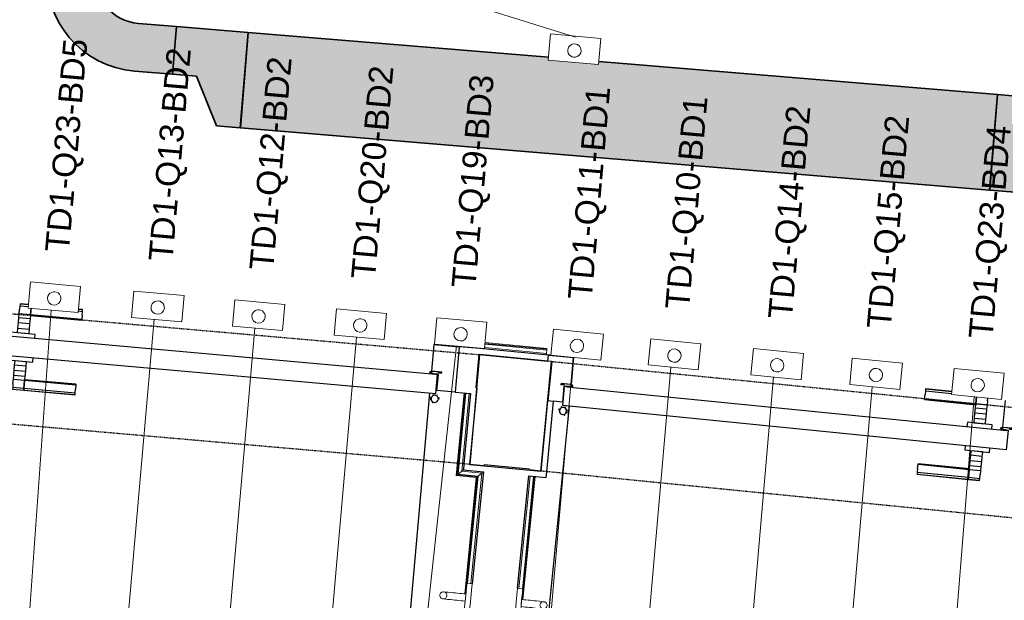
# Model space of a CAD drawing. Header units: millimetres. Extents: x -2845 to 74565, y -36590 to 13748.
# Tile 15 of 49: x 43778 to 45833, y -23762 to -22550. Entities that reach past the tile are written whole.
import ezdxf

# ---------------------------------------------------------------- set-up
doc = ezdxf.new("R2010")
doc.units = ezdxf.units.MM
doc.linetypes.add('Tiret', pattern=[2.5, 1.25, -1.25])
doc.linetypes.add('Tiret_2_', pattern=[2.5, 1.25, -1.25])
for name, color, linetype, lineweight in [('A-DETL-GENF', 7, 'Continuous', 18), ('A-DOOR', 7, 'Continuous', 25), ('A-FLOR', 7, 'Continuous', 25), ('A-FLOR-HRAL', 7, 'Continuous', 18), ('A-WALL', 7, 'Continuous', 25), ('CABLES', 7, 'Continuous', 18), ('CHEMIN DE CABLE ELE', 7, 'Continuous', 18), ('INSTAL ELECTRIQUE', 7, 'Continuous', 18), ('MOBILIER', 7, 'Continuous', 18), ('Q-SPCQ', 7, 'Continuous', 18)]:
    doc.layers.add(name, color=color, linetype=linetype, lineweight=lineweight)
doc.layers.add('A-DOOR-HDLN', color=5, linetype='Tiret', lineweight=25, true_color=0x0000ff)
doc.styles.add('Arial_2', font='arial.ttf', dxfattribs={"height": 50})

# ---------------------------------------------------------------- blocks, each defined once
blk = doc.blocks.new('Ouverture en rectangle - Ouverture en rectangle _100x207_-3508572-2021_015_1111_DCE_1_50_N0 FINI_CFO_DIS')
at = {"layer": 'A-DOOR-HDLN', "linetype": 'Tiret_2_'}
for p, q in [((-500, 115), (500, 115)), ((500, -115), (-500, -115))]:
    blk.add_line(p, q, dxfattribs=at)
blk = doc.blocks.new('Ouverture en rectangle - Ouverture en rectangle _150x207_-3217538-2021_015_1111_DCE_1_50_N0 FINI_CFO_DIS')
at = {"layer": 'A-DOOR-HDLN', "linetype": 'Tiret_2_'}
for p, q in [((-750, 115), (750, 115)), ((750, -115), (-750, -115))]:
    blk.add_line(p, q, dxfattribs=at)
blk = doc.blocks.new('B02_DC_STR_rvt-1-2021_015_1111_DCE_1_50_N0 FINI_CFO_DIS')
at = {"layer": 'A-WALL'}
for p, q in [((-8431.9, -23249.1), (-8451.9, -23478.2)), ((-8281.3, -23263.4), (-8431.9, -23249.1)), ((-8304.1, -23492.2), (-8281.3, -23263.4)), ((-8451.9, -23478.2), (-8304.1, -23492.2))]:
    blk.add_line(p, q, dxfattribs=at)
at = {"layer": 'A-DOOR', "color": 5, "lineweight": 25, "true_color": 0x0000ff}
for name, p, rotation in [('Ouverture en rectangle - Ouverture en rectangle _150x207_-3217538-2021_015_1111_DCE_1_50_N0 FINI_CFO_DIS', (-9189.1, -23298.3), 174.9989986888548), ('Ouverture en rectangle - Ouverture en rectangle _100x207_-3508572-2021_015_1111_DCE_1_50_N0 FINI_CFO_DIS', (-7795.2, -23427.3), 354.3185268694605)]:
    blk.add_blockref(name, p, dxfattribs=dict(at, rotation=rotation))
blk = doc.blocks.new('PRT_SIMPLE_HUI_58x68x48 - PRT_BOIS_1V_930x2040x40-V3-2021_015_1111_DCE_1_50_N0 FINI_CFO_DIS')
at = {"layer": 'A-DETL-GENF', "lineweight": 25}
h = blk.add_hatch(color=256, dxfattribs=at)
h.paths.add_polyline_path([(-496, -14.5), (-483.8, -12.8), (-484.4, -10.6), (-485.1, -11.7), (-496.5, -13.2), (-500.5, -13.6), (-500.5, -14.5), (-496.4, -14.5)])
h.paths.add_polyline_path([(-485.1, -10.6), (-483.8, -9.7), (-488.8, -8), (-508.5, -8), (-508.5, -11.5), (-502, -11.5), (-502.1, -10.3), (-505.2, -10.3), (-505.2, -9.3), (-488.4, -9.4), (-485.2, -10.6)])
h = blk.add_hatch(color=256, dxfattribs=at)
h.paths.add_polyline_path([(430.5, -14.5), (430.4, -13.2), (425.8, -13.2), (415.1, -11.7), (413.8, -9.7), (413.8, -12.8), (426.2, -14.5)])
h.paths.add_polyline_path([(438.5, -11.5), (438.5, -8), (418.5, -8), (413.8, -9.7), (415.1, -10.6), (418.7, -9.3), (435.2, -9.3), (435.2, -10.3), (432, -10.5), (432, -11.5), (435.4, -11.5)])
at = {"layer": 'A-DETL-GENF'}
for p, q in [((-488.5, -8), (-508.5, -8)), ((-508.5, -8), (-508.5, -11.5)), ((-508.5, -11.5), (-502, -11.5)), ((-505.2, -10.3), (-505.2, -9.3)), ((-505.2, -9.3), (-488.7, -9.3)), ((-502, -10.3), (-505.2, -10.3)), ((-502, -11.5), (-502, -10.3)), ((-496.1, -13.2), (-500.5, -13.2)), ((-500.5, -13.2), (-500.5, -14.5)), ((-500.5, -14.5), (-496, -14.5)), ((-485.1, -11.7), (-496.1, -13.2)), ((-496, -14.5), (-483.8, -12.8)), ((-488.7, -9.3), (-485.1, -10.6)), ((-483.8, -9.7), (-488.5, -8)), ((-485.1, -10.6), (-485.1, -11.7)), ((-483.8, -12.8), (-483.8, -9.7)), ((418.5, -8), (413.8, -9.7)), ((413.8, -9.7), (413.8, -12.8)), ((413.8, -12.8), (426, -14.5)), ((415.1, -10.6), (418.7, -9.3)), ((415.1, -11.7), (415.1, -10.6)), ((426.1, -13.2), (415.1, -11.7)), ((438.5, -8), (418.5, -8)), ((418.7, -9.3), (435.2, -9.3)), ((426, -14.5), (430.5, -14.5)), ((430.5, -13.2), (426.1, -13.2)), ((430.5, -14.5), (430.5, -13.2)), ((435.2, -10.3), (432, -10.3)), ((432, -10.3), (432, -11.5)), ((432, -11.5), (438.5, -11.5)), ((435.2, -9.3), (435.2, -10.3)), ((438.5, -11.5), (438.5, -8))]:
    blk.add_line(p, q, dxfattribs=at)
at = {"layer": 'A-DOOR'}
for p, q in [((-433.2, 55), (-450.6, 55)), ((-450.6, 55), (-450.6, 54.5)), ((-450.6, 54.5), (-450.6, 50.4)), ((-433.2, 54.5), (-450.6, 54.5)), ((-450.6, 50.4), (-450.6, 43.3)), ((-433.2, 50.4), (-450.6, 50.4)), ((-450.6, 34), (-450.6, 43.3)), ((-427.1, 47.6), (-427.1, 43.3)), ((-427.1, 43.3), (-427.1, 47.6)), ((-427.1, 34), (-427.1, 43.3)), ((-427.1, 43.3), (-427.1, 34)), ((-319.6, 55), (-328.2, 55)), ((-319.6, 54.5), (-328.2, 54.5)), ((-319.6, 50.4), (-328.2, 50.4)), ((-319.6, 54.5), (-319.6, 55)), ((-319.6, 50.4), (-319.6, 54.5)), ((-319.6, 43.3), (-319.6, 50.4)), ((-319.6, 43.3), (-319.6, 34)), ((-450.6, 25.6), (-450.6, 34)), ((-427.1, 34), (-450.6, 34)), ((-450.6, 15.2), (-450.6, 25.6)), ((-427.1, 25.6), (-450.6, 25.6)), ((-427.1, 32.8), (-427.1, 34)), ((-319.6, 34), (-427.1, 34)), ((-427.1, 34), (-427.1, 25.6)), ((-427.1, 32.8), (-319.6, 32.8)), ((-427.1, 25.6), (-427.1, 15.2)), ((-319.6, 34), (-319.6, 32.8)), ((-450.6, 4.4), (-450.6, 15.2)), ((-427.1, 15.2), (-450.6, 15.2)), ((-450.6, -4), (-450.6, 4.4)), ((-450.6, 4.4), (-427.1, 4.4)), ((-427.1, 15.2), (-427.1, 4.4)), ((-427.1, 4.4), (-427.1, -4)), ((-499.5, -14.5), (-499.5, -54.5)), ((426, -14.5), (-496, -14.5)), ((-465.6, -5.5), (-465.6, -14.5)), ((-413.4, -5.5), (-465.6, -5.5)), ((-450.6, -4), (-450.6, -5)), ((-450.6, -5), (-427.1, -5)), ((-427.1, -5), (-427.1, -4)), ((-413.4, -14.5), (-413.4, -5.5)), ((430.5, -54.5), (430.5, -14.5)), ((-499.5, -54.5), (430.5, -54.5)), ((-465.6, -54.5), (-465.6, -63.5)), ((-413.4, -63.5), (-413.4, -54.5)), ((417, -54.5), (417, -977.5)), ((-465.6, -63.5), (-413.4, -63.5)), ((-427.1, -64), (-450.6, -64)), ((-450.6, -64), (-450.6, -65)), ((-450.6, -73.4), (-450.6, -65)), ((-450.6, -84.2), (-450.6, -73.4)), ((-427.1, -73.4), (-450.6, -73.4)), ((-427.1, -65), (-427.1, -64)), ((-427.1, -65), (-427.1, -73.4)), ((-427.1, -73.4), (-427.1, -84.2)), ((-450.6, -94.6), (-450.6, -84.2)), ((-450.6, -84.2), (-427.1, -84.2)), ((-450.6, -103), (-450.6, -94.6)), ((-450.6, -94.6), (-427.1, -94.6)), ((-427.1, -84.2), (-427.1, -94.6)), ((-427.1, -94.6), (-427.1, -103)), ((-427.1, -103), (-427.1, -101.8)), ((-319.6, -101.8), (-427.1, -101.8)), ((-319.6, -101.8), (-319.6, -103)), ((-450.6, -112.3), (-450.6, -103)), ((-450.6, -103), (-427.1, -103)), ((-450.6, -112.3), (-450.6, -119.4)), ((-450.6, -119.4), (-450.6, -123.5)), ((-450.6, -119.4), (-427.1, -119.4)), ((-427.1, -112.3), (-427.1, -103)), ((-427.1, -103), (-319.6, -103)), ((-427.1, -103), (-427.1, -112.3)), ((-427.1, -112.3), (-427.1, -119.4)), ((-427.1, -119.4), (-427.1, -112.3)), ((-427.1, -119.4), (-427.1, -123.5)), ((-427.1, -119.4), (-319.6, -119.4)), ((-427.1, -123.5), (-427.1, -119.4)), ((-319.6, -103), (-319.6, -112.3)), ((-319.6, -119.4), (-319.6, -112.3)), ((-319.6, -123.5), (-319.6, -119.4)), ((-450.6, -123.5), (-450.6, -124)), ((-450.6, -123.5), (-427.1, -123.5)), ((-450.6, -124), (-427.1, -124)), ((-427.1, -123.5), (-427.1, -124)), ((-427.1, -123.5), (-319.6, -123.5)), ((-427.1, -124), (-427.1, -123.5)), ((-427.1, -124), (-319.6, -124)), ((-319.6, -124), (-319.6, -123.5))]:
    blk.add_line(p, q, dxfattribs=at)
for radius, start, end in [(7.5, 360, 180), (7.5, 135, 165), (9.12, 111.9887, 120), (7.5, 64.7605, 120), (9.12, 60, 68.0113), (9.12, 155.8208, 180), (9.12, 180, 204.1792), (7.5, 180, 360), (7.5, 180, 240), (9.12, 240, 248.0113), (7.5, 270, 0), (7.5, 0, 30), (9.12, 0, 24.1792)]:
    blk.add_arc((429, -65.5), radius, start, end, dxfattribs=at)
at = {"layer": 'Q-SPCQ'}
for p, q in [((430.5, -40.5), (430.5, -54.5)), ((430.5, -54.5), (403.5, -54.5))]:
    blk.add_line(p, q, dxfattribs=at)
blk = doc.blocks.new('PRT_SIMPLE_HUI_58x68x48 - PRT_BOIS_1V_930x2040x40-V4-2021_015_1111_DCE_1_50_N0 FINI_CFO_DIS')
at = {"layer": 'A-DETL-GENF', "lineweight": 25}
h = blk.add_hatch(color=256, dxfattribs=at)
h.paths.add_polyline_path([(-500.5, 14.5), (-500.4, 13.2), (-495.8, 13.2), (-485.1, 11.7), (-483.8, 9.7), (-483.8, 12.8), (-496.2, 14.5)])
h.paths.add_polyline_path([(-508.5, 11.5), (-508.5, 8), (-488.5, 8), (-483.8, 9.7), (-485.1, 10.6), (-488.7, 9.3), (-505.2, 9.3), (-505.2, 10.2), (-502, 10.6), (-502, 11.5), (-505.5, 11.5)])
h = blk.add_hatch(color=256, dxfattribs=at)
h.paths.add_polyline_path([(426, 14.5), (413.8, 12.8), (414.4, 10.5), (415.1, 11.7), (426.1, 13.2), (430.5, 13.6), (430.5, 14.5)])
h.paths.add_polyline_path([(415.1, 10.6), (413.8, 9.7), (418.9, 8), (438.5, 8), (438.5, 11.5), (432, 11.5), (432.1, 10.2), (435.2, 10.2), (435.2, 9.3), (418.4, 9.4), (415.2, 10.6)])
at = {"layer": 'A-DETL-GENF'}
for p, q in [((-508.5, 11.5), (-502, 11.5)), ((-508.5, 8), (-508.5, 11.5)), ((-488.5, 8), (-508.5, 8)), ((-505.2, 10.2), (-505.2, 9.3)), ((-502, 10.2), (-505.2, 10.2)), ((-505.2, 9.3), (-488.7, 9.3)), ((-502, 11.5), (-502, 10.2)), ((-500.5, 14.5), (-496, 14.5)), ((-500.5, 13.2), (-500.5, 14.5)), ((-496.1, 13.2), (-500.5, 13.2)), ((-485.1, 11.7), (-496.1, 13.2)), ((-496, 14.5), (-483.8, 12.8)), ((-488.7, 9.3), (-485.1, 10.6)), ((-483.8, 9.7), (-488.5, 8)), ((-485.1, 10.6), (-485.1, 11.7)), ((-483.8, 12.8), (-483.8, 9.7)), ((413.8, 12.8), (426, 14.5)), ((413.8, 9.7), (413.8, 12.8)), ((418.5, 8), (413.8, 9.7)), ((426.1, 13.2), (415.1, 11.7)), ((415.1, 11.7), (415.1, 10.6)), ((415.1, 10.6), (418.7, 9.3)), ((438.5, 8), (418.5, 8)), ((418.7, 9.3), (435.2, 9.3)), ((426, 14.5), (430.5, 14.5)), ((430.5, 13.2), (426.1, 13.2)), ((430.5, 14.5), (430.5, 13.2)), ((432, 11.5), (438.5, 11.5)), ((432, 10.2), (432, 11.5)), ((435.2, 10.2), (432, 10.2)), ((435.2, 9.3), (435.2, 10.2)), ((438.5, 11.5), (438.5, 8))]:
    blk.add_line(p, q, dxfattribs=at)
at = {"layer": 'A-DOOR'}
for p, q in [((417, 54.5), (417, 977.5)), ((-427.1, 124), (-450.6, 124)), ((-450.6, 124), (-450.6, 123.5)), ((-450.6, 123.5), (-450.6, 119.4)), ((-427.1, 123.5), (-450.6, 123.5)), ((-319.6, 124), (-427.1, 124)), ((-427.1, 124), (-427.1, 123.5)), ((-427.1, 123.5), (-427.1, 124)), ((-427.1, 123.5), (-427.1, 119.4)), ((-319.6, 123.5), (-427.1, 123.5)), ((-427.1, 119.4), (-427.1, 123.5)), ((-319.6, 123.5), (-319.6, 124)), ((-319.6, 119.4), (-319.6, 123.5)), ((-450.6, 119.4), (-450.6, 112.3)), ((-427.1, 119.4), (-450.6, 119.4)), ((-450.6, 103), (-450.6, 112.3)), ((-450.6, 94.6), (-450.6, 103)), ((-427.1, 103), (-450.6, 103)), ((-427.1, 119.4), (-427.1, 112.3)), ((-319.6, 119.4), (-427.1, 119.4)), ((-427.1, 112.3), (-427.1, 119.4)), ((-427.1, 103), (-427.1, 112.3)), ((-427.1, 112.3), (-427.1, 103)), ((-427.1, 101.8), (-427.1, 103)), ((-319.6, 103), (-427.1, 103)), ((-427.1, 103), (-427.1, 94.6)), ((-319.6, 112.3), (-319.6, 119.4)), ((-319.6, 112.3), (-319.6, 103)), ((-319.6, 103), (-319.6, 101.8)), ((-450.6, 84.2), (-450.6, 94.6)), ((-427.1, 94.6), (-450.6, 94.6)), ((-450.6, 73.4), (-450.6, 84.2)), ((-427.1, 84.2), (-450.6, 84.2)), ((-427.1, 101.8), (-319.6, 101.8)), ((-427.1, 94.6), (-427.1, 84.2)), ((-427.1, 84.2), (-427.1, 73.4)), ((-465.6, 63.5), (-465.6, 54.5)), ((-413.4, 63.5), (-465.6, 63.5)), ((-450.6, 65), (-450.6, 73.4)), ((-450.6, 73.4), (-427.1, 73.4)), ((-450.6, 65), (-450.6, 64)), ((-450.6, 64), (-427.1, 64)), ((-427.1, 73.4), (-427.1, 65)), ((-427.1, 64), (-427.1, 65)), ((-413.4, 54.5), (-413.4, 63.5)), ((-499.5, 54.5), (430.5, 54.5)), ((-499.5, 14.5), (-499.5, 54.5)), ((430.5, 54.5), (430.5, 14.5)), ((426, 14.5), (-496, 14.5)), ((-465.6, 14.5), (-465.6, 5.5)), ((-465.6, 5.5), (-413.4, 5.5)), ((-427.1, 5), (-450.6, 5)), ((-450.6, 5), (-450.6, 4)), ((-450.6, -4.4), (-450.6, 4)), ((-427.1, 4), (-427.1, 5)), ((-427.1, 4), (-427.1, -4.4)), ((-413.4, 5.5), (-413.4, 14.5)), ((-450.6, -15.2), (-450.6, -4.4)), ((-427.1, -4.4), (-450.6, -4.4)), ((-450.6, -25.6), (-450.6, -15.2)), ((-450.6, -15.2), (-427.1, -15.2)), ((-427.1, -4.4), (-427.1, -15.2)), ((-427.1, -15.2), (-427.1, -25.6)), ((-450.6, -34), (-450.6, -25.6)), ((-450.6, -25.6), (-427.1, -25.6)), ((-450.6, -43.3), (-450.6, -34)), ((-450.6, -34), (-427.1, -34)), ((-427.1, -25.6), (-427.1, -34)), ((-427.1, -34), (-427.1, -32.8)), ((-319.6, -32.8), (-427.1, -32.8)), ((-427.1, -43.3), (-427.1, -34)), ((-427.1, -34), (-319.6, -34)), ((-427.1, -34), (-427.1, -43.3)), ((-319.6, -32.8), (-319.6, -34)), ((-319.6, -34), (-319.6, -43.3)), ((-450.6, -43.3), (-450.6, -48.9)), ((-427.1, -43.3), (-427.1, -48.9)), ((-427.1, -48.9), (-427.1, -43.3)), ((-374.6, -50.4), (-319.6, -50.4)), ((-374.6, -54.5), (-319.6, -54.5)), ((-374.6, -55), (-319.6, -55)), ((-319.6, -50.4), (-319.6, -43.3)), ((-319.6, -54.5), (-319.6, -50.4)), ((-319.6, -55), (-319.6, -54.5))]:
    blk.add_line(p, q, dxfattribs=at)
for radius, start, end in [(9.12, 155.8208, 180), (9.12, 180.2423, 204.1792), (7.5, 360, 180), (7.5, 120, 179.0037), (7.5, 180, 360), (7.5, 195, 225), (9.12, 111.9887, 120), (7.5, 0, 90), (7.5, 330, 0), (9.12, 335.8208, 0), (9.12, 240, 248.0113), (7.5, 244.5404, 300), (9.12, 291.9887, 300)]:
    blk.add_arc((429, 65.5), radius, start, end, dxfattribs=at)
at = {"layer": 'Q-SPCQ'}
for p, q in [((430.5, 54.5), (403.5, 54.5)), ((430.5, 40.5), (430.5, 54.5))]:
    blk.add_line(p, q, dxfattribs=at)
blk = doc.blocks.new('Garde-corps - Garde-corps-508649-2021_015_1111_DCE_1_50_N0 FINI_CFO_DIS')
at = {"layer": 'A-FLOR-HRAL'}
for p, q in [((-8469.3, -23232.3), (-8469.4, -23233)), ((-8292, -23246.8), (-8421, -23234.6)), ((-8291.3, -23239.7), (-8420.3, -23227.5)), ((-8291.2, -23237.9), (-8420.2, -23225.8)), ((-8291, -23236.3), (-8420, -23224.1)), ((-8291.3, -23239.7), (-8292, -23246.8)), ((-8291.2, -23237.9), (-8291.3, -23239.7)), ((-8291.2, -23237.9), (-8291, -23236.3)), ((-8292.3, -23249.7), (-8292, -23246.8))]:
    blk.add_line(p, q, dxfattribs=at)
blk = doc.blocks.new('Garde-corps - Garde-corps-510088-2021_015_1111_DCE_1_50_N0 FINI_CFO_DIS')
at = {"layer": 'A-FLOR-HRAL'}
for p, q in [((-8349.4, -23737.2), (-8326.2, -23502.7)), ((-8342.8, -23760.5), (-8317.3, -23503.6)), ((-8342.4, -23738.5), (-8319.1, -23503.4)), ((-8341.2, -23760.6), (-8315.7, -23503.7))]:
    blk.add_line(p, q, dxfattribs=at)
blk = doc.blocks.new('Garde-corps - Garde-corps-510192-2021_015_1111_DCE_1_50_N0 FINI_CFO_DIS')
at = {"layer": 'A-FLOR-HRAL'}
for p, q in [((-8464, -23329), (-8480.2, -23501.6)), ((-8462.4, -23329.1), (-8478.4, -23500.1)), ((-8460.6, -23329.3), (-8476.5, -23498.5)), ((-8453.5, -23330), (-8468.8, -23492.2)), ((-8480.2, -23501.6), (-8438.5, -23505.7)), ((-8478.4, -23500.1), (-8436.7, -23504.2)), ((-8476.5, -23498.5), (-8468.8, -23492.2)), ((-8476.5, -23498.5), (-8434.8, -23502.7)), ((-8468.8, -23492.2), (-8427, -23496.3)), ((-8438.5, -23505.7), (-8462.6, -23748.6)), ((-8436.7, -23504.2), (-8461, -23748.7)), ((-8434.8, -23502.7), (-8457.1, -23727.1)), ((-8427, -23496.3), (-8449.9, -23727.2)), ((-8434.8, -23502.7), (-8427, -23496.3))]:
    blk.add_line(p, q, dxfattribs=at)
for points, knots in [([(-8480.2, -23501.6), (-8480.2, -23501.6), (-8480.2, -23501.5), (-8480.1, -23501.4), (-8479.9, -23501.3), (-8479.7, -23501.2), (-8479.5, -23501), (-8479.4, -23500.9), (-8479.3, -23500.8), (-8479.1, -23500.7), (-8479, -23500.6), (-8478.9, -23500.5), (-8478.7, -23500.4), (-8478.6, -23500.2), (-8478.5, -23500.2), (-8478.4, -23500.1)], [0.1, 0.1, 0.1, 0.1, 0.2, 0.3, 0.4, 0.475, 0.55, 0.6, 0.65, 0.7, 0.75, 0.8, 0.85, 0.9, 1, 1, 1, 1]), ([(-8468.8, -23492.2), (-8468.8, -23492.1), (-8468.7, -23492.1), (-8468.5, -23492), (-8468.3, -23491.8), (-8468.1, -23491.6), (-8468, -23491.5), (-8467.8, -23491.3), (-8467.5, -23491.1), (-8467.2, -23490.9), (-8467, -23490.7), (-8466.7, -23490.4), (-8466.2, -23490), (-8465.8, -23489.7), (-8465.5, -23489.5)], [0, 0, 0, 0, 0.166667, 0.25, 0.333333, 0.416667, 0.458333, 0.5, 0.583333, 0.666667, 0.708333, 0.75, 0.833333, 1, 1, 1, 1]), ([(-8438.5, -23505.7), (-8438.5, -23505.7), (-8438.5, -23505.7), (-8438.4, -23505.6), (-8438.2, -23505.4), (-8438, -23505.3), (-8437.9, -23505.2), (-8437.7, -23505), (-8437.6, -23504.9), (-8437.4, -23504.8), (-8437.3, -23504.7), (-8437.2, -23504.6), (-8437.1, -23504.5), (-8436.9, -23504.4), (-8436.8, -23504.3), (-8436.7, -23504.2)], [0.1, 0.1, 0.1, 0.1, 0.2, 0.3, 0.4, 0.475, 0.55, 0.6, 0.65, 0.7, 0.75, 0.8, 0.85, 0.9, 1, 1, 1, 1]), ([(-8427, -23496.3), (-8427, -23496.3), (-8427, -23496.2), (-8426.8, -23496.1), (-8426.6, -23495.9), (-8426.4, -23495.8), (-8426.2, -23495.6), (-8426, -23495.5), (-8425.8, -23495.2), (-8425.5, -23495), (-8425.2, -23494.8), (-8424.9, -23494.6), (-8424.5, -23494.2), (-8424, -23493.8), (-8423.8, -23493.6)], [0, 0, 0, 0, 0.166667, 0.25, 0.333333, 0.416667, 0.458333, 0.5, 0.583333, 0.666667, 0.708333, 0.75, 0.833333, 1, 1, 1, 1])]:
    blk.add_open_spline(points, degree=3, knots=knots, dxfattribs=at)
blk = doc.blocks.new('72_PATERE_HEWI SERIE 477 - Colour - 92 Anthracite grey-566101-2021_015_1111_DCE_1_50_N0 FINI_CFO_DIS')
at = {"layer": 'A-DETL-GENF'}
for p, q in [((-10342.3, -18757.7), (-10342.8, -18762.6)), ((-10342.2, -18756.2), (-10342.3, -18757.7)), ((-10342.1, -18755.1), (-10342.2, -18756.2)), ((-10340.4, -18753.8), (-10342.1, -18755.1)), ((-10331, -18754.7), (-10340.4, -18753.8)), ((-10331.8, -18762.8), (-10331, -18754.7)), ((-10398.4, -18776.9), (-10398.6, -18778.1)), ((-10398.6, -18778.1), (-10398.6, -18779.4)), ((-10398.6, -18779.4), (-10398.4, -18780.7)), ((-10397.9, -18775.6), (-10398.4, -18776.9)), ((-10398.4, -18780.7), (-10398, -18782)), ((-10398, -18782), (-10397.4, -18783.1)), ((-10397.3, -18774.5), (-10397.9, -18775.6)), ((-10396.4, -18773.5), (-10397.3, -18774.5)), ((-10395.4, -18772.7), (-10396.4, -18773.5)), ((-10394.3, -18772), (-10395.4, -18772.7)), ((-10392.6, -18771.5), (-10394.3, -18772)), ((-10391.1, -18771.4), (-10392.6, -18771.5)), ((-10384.9, -18772), (-10391.1, -18771.4)), ((-10391.1, -18771.4), (-10387.7, -18772.2)), ((-10387.7, -18772.2), (-10391.1, -18771.4)), ((-10387.7, -18772.2), (-10385.4, -18774.1)), ((-10385.4, -18774.1), (-10387.7, -18772.2)), ((-10384.5, -18782.3), (-10386.4, -18784.7)), ((-10386.4, -18784.7), (-10384.5, -18782.3)), ((-10385.4, -18774.1), (-10384, -18776.8)), ((-10384, -18776.8), (-10385.4, -18774.1)), ((-10381.2, -18772.3), (-10384.9, -18772)), ((-10383.7, -18779.6), (-10384.5, -18782.3)), ((-10384.5, -18782.3), (-10383.7, -18779.6)), ((-10384, -18776.8), (-10383.7, -18779.6)), ((-10383.7, -18779.6), (-10384, -18776.8)), ((-10374.6, -18773), (-10381.2, -18772.3)), ((-10370.3, -18773.4), (-10374.6, -18773)), ((-10365.9, -18773.9), (-10370.3, -18773.4)), ((-10361.6, -18774.3), (-10365.9, -18773.9)), ((-10357.2, -18774.7), (-10361.6, -18774.3)), ((-10352.9, -18775.2), (-10357.2, -18774.7)), ((-10348.5, -18775.6), (-10352.9, -18775.2)), ((-10344.2, -18776), (-10348.5, -18775.6)), ((-10343.6, -18770.8), (-10345.1, -18785.5)), ((-10344.9, -18783.5), (-10344.6, -18780.8)), ((-10344.6, -18780.8), (-10344.4, -18778.2)), ((-10344.4, -18778.2), (-10344.2, -18776)), ((-10342.8, -18762.6), (-10343.6, -18770.8)), ((-10333.9, -18784.6), (-10333.7, -18782.1)), ((-10333.7, -18782.1), (-10333.3, -18778.3)), ((-10333.3, -18778.3), (-10332.9, -18774.4)), ((-10332.9, -18774.4), (-10332.6, -18770.7)), ((-10332.6, -18770.7), (-10332.2, -18767.2)), ((-10332.2, -18767.2), (-10331.8, -18762.8)), ((-10397.4, -18783.1), (-10396.5, -18784.1)), ((-10396.5, -18784.1), (-10395.5, -18785)), ((-10395.5, -18785), (-10394.4, -18785.6)), ((-10394.4, -18785.6), (-10393.3, -18786.1)), ((-10393.3, -18786.1), (-10391.9, -18786.3)), ((-10389.1, -18786.1), (-10391.9, -18786.3)), ((-10391.9, -18786.3), (-10389.1, -18786.1)), ((-10391.9, -18786.3), (-10386.3, -18786.9)), ((-10386.4, -18784.7), (-10389.1, -18786.1)), ((-10389.1, -18786.1), (-10386.4, -18784.7)), ((-10386.3, -18786.9), (-10382.7, -18787.3)), ((-10382.7, -18787.3), (-10376.1, -18787.9)), ((-10376.1, -18787.9), (-10371.8, -18788.3)), ((-10371.8, -18788.3), (-10367.4, -18788.8)), ((-10367.4, -18788.8), (-10363.1, -18789.2)), ((-10363.1, -18789.2), (-10358.7, -18789.6)), ((-10358.7, -18789.6), (-10354.3, -18790.1)), ((-10354.3, -18790.1), (-10350, -18790.5)), ((-10350, -18790.5), (-10345.6, -18790.9)), ((-10346.8, -18802.5), (-10347.2, -18806.7)), ((-10346.4, -18799), (-10346.8, -18802.5)), ((-10346.1, -18795.2), (-10346.4, -18799)), ((-10345.7, -18791.4), (-10346.1, -18795.2)), ((-10345.1, -18785.5), (-10345.7, -18791.4)), ((-10345.6, -18790.9), (-10345.4, -18788.8)), ((-10345.4, -18788.8), (-10345.2, -18786.1)), ((-10345.2, -18786.1), (-10344.9, -18783.5)), ((-10335.8, -18803.7), (-10334.8, -18793.4)), ((-10334.8, -18793.4), (-10334.4, -18789.6)), ((-10334.4, -18789.6), (-10334.2, -18787)), ((-10334.2, -18787), (-10333.9, -18784.6)), ((-10347.6, -18810.7), (-10347.7, -18811.7)), ((-10347.7, -18811.7), (-10346.4, -18813.5)), ((-10347.5, -18809.8), (-10347.6, -18810.7)), ((-10347.2, -18806.7), (-10347.5, -18809.8)), ((-10346.4, -18813.5), (-10341.6, -18813.9)), ((-10341.6, -18813.9), (-10336.9, -18814.4)), ((-10336.9, -18814.4), (-10336.2, -18807.6)), ((-10336.2, -18807.6), (-10335.8, -18803.7))]:
    blk.add_line(p, q, dxfattribs=at)
blk = doc.blocks.new('72_PATERE_HEWI SERIE 477 - Colour - 92 Anthracite grey-568995-2021_015_1111_DCE_1_50_N0 FINI_CFO_DIS')
at = {"layer": 'A-DETL-GENF'}
for p, q in [((-10238, -18780.1), (-10238.4, -18783.8)), ((-10237.7, -18776.6), (-10238, -18780.1)), ((-10237.2, -18772.2), (-10237.7, -18776.6)), ((-10236.4, -18764.1), (-10237.2, -18772.2)), ((-10227, -18765), (-10236.4, -18764.1)), ((-10228.6, -18797), (-10227.2, -18782.3)), ((-10227.2, -18782.3), (-10226.4, -18774.1)), ((-10225.6, -18766.7), (-10227, -18765)), ((-10226.4, -18774.1), (-10225.9, -18769.3)), ((-10225.9, -18769.3), (-10225.7, -18767.8)), ((-10225.7, -18767.8), (-10225.6, -18766.7)), ((-10240.3, -18802.8), (-10241.3, -18813.1)), ((-10239.9, -18798.9), (-10240.3, -18802.8)), ((-10239.6, -18796.4), (-10239.9, -18798.9)), ((-10239.4, -18793.9), (-10239.6, -18796.4)), ((-10239.1, -18791.5), (-10239.4, -18793.9)), ((-10238.8, -18787.6), (-10239.1, -18791.5)), ((-10238.4, -18783.8), (-10238.8, -18787.6)), ((-10229.6, -18806.8), (-10229.2, -18802.9)), ((-10229.2, -18802.9), (-10228.6, -18797)), ((-10229, -18800.3), (-10229.2, -18802.5)), ((-10229.2, -18802.5), (-10224.8, -18802.9)), ((-10228.7, -18797.7), (-10229, -18800.3)), ((-10228.4, -18795), (-10228.7, -18797.7)), ((-10228.2, -18792.4), (-10228.4, -18795)), ((-10227.9, -18789.7), (-10228.2, -18792.4)), ((-10227.7, -18787.6), (-10227.9, -18789.7)), ((-10223.4, -18788), (-10227.7, -18787.6)), ((-10224.8, -18802.9), (-10220.5, -18803.3)), ((-10219, -18788.4), (-10223.4, -18788)), ((-10214.6, -18788.9), (-10219, -18788.4)), ((-10210.3, -18789.3), (-10214.6, -18788.9)), ((-10205.9, -18789.7), (-10210.3, -18789.3)), ((-10201.6, -18790.2), (-10205.9, -18789.7)), ((-10197.2, -18790.6), (-10201.6, -18790.2)), ((-10190.6, -18791.2), (-10197.2, -18790.6)), ((-10187, -18791.6), (-10190.6, -18791.2)), ((-10189.6, -18798.9), (-10188.8, -18796.2)), ((-10188.8, -18796.2), (-10189.6, -18798.9)), ((-10189.4, -18801.7), (-10189.6, -18798.9)), ((-10189.6, -18798.9), (-10189.4, -18801.7)), ((-10188, -18804.4), (-10189.4, -18801.7)), ((-10189.4, -18801.7), (-10188, -18804.4)), ((-10188.8, -18796.2), (-10186.9, -18793.8)), ((-10186.9, -18793.8), (-10188.8, -18796.2)), ((-10180.7, -18792.3), (-10187, -18791.6)), ((-10186.9, -18793.8), (-10184.2, -18792.4)), ((-10184.2, -18792.4), (-10186.9, -18793.8)), ((-10184.2, -18792.4), (-10180.7, -18792.3)), ((-10180.7, -18792.3), (-10184.2, -18792.4)), ((-10179.4, -18792.7), (-10180.7, -18792.3)), ((-10177.8, -18793.5), (-10179.4, -18792.7)), ((-10176.8, -18794.4), (-10177.8, -18793.5)), ((-10176, -18795.4), (-10176.8, -18794.4)), ((-10176.1, -18804), (-10175.4, -18802.9)), ((-10175.3, -18796.5), (-10176, -18795.4)), ((-10175.4, -18802.9), (-10175, -18801.6)), ((-10174.9, -18797.8), (-10175.3, -18796.5)), ((-10175, -18801.6), (-10174.7, -18800.4)), ((-10174.7, -18799), (-10174.9, -18797.8)), ((-10174.7, -18800.4), (-10174.7, -18799)), ((-10241.7, -18817), (-10242.4, -18823.8)), ((-10242.4, -18823.8), (-10237.6, -18824.3)), ((-10241.3, -18813.1), (-10241.7, -18817)), ((-10232.9, -18824.7), (-10231.2, -18823.3)), ((-10231.2, -18823.3), (-10231.1, -18822.3)), ((-10231.1, -18821.4), (-10230.7, -18818.2)), ((-10231.1, -18822.3), (-10231.1, -18821.4)), ((-10230.7, -18818.2), (-10230.3, -18814)), ((-10230.3, -18814), (-10230, -18810.6)), ((-10230, -18810.6), (-10229.6, -18806.8)), ((-10220.5, -18803.3), (-10216.1, -18803.8)), ((-10216.1, -18803.8), (-10211.8, -18804.2)), ((-10211.8, -18804.2), (-10207.4, -18804.6)), ((-10207.4, -18804.6), (-10203.1, -18805.1)), ((-10203.1, -18805.1), (-10198.7, -18805.5)), ((-10198.7, -18805.5), (-10192.1, -18806.2)), ((-10192.1, -18806.2), (-10188.5, -18806.5)), ((-10188.5, -18806.5), (-10182.9, -18807.1)), ((-10185.6, -18806.3), (-10188, -18804.4)), ((-10188, -18804.4), (-10185.6, -18806.3)), ((-10182.9, -18807.1), (-10185.6, -18806.3)), ((-10185.6, -18806.3), (-10182.9, -18807.1)), ((-10182.9, -18807.1), (-10181.5, -18807.1)), ((-10181.5, -18807.1), (-10180.3, -18806.9)), ((-10180.3, -18806.9), (-10179.1, -18806.4)), ((-10179.1, -18806.4), (-10177.9, -18805.8)), ((-10177.9, -18805.8), (-10176.9, -18805)), ((-10176.9, -18805), (-10176.1, -18804)), ((-10237.6, -18824.3), (-10232.9, -18824.7))]:
    blk.add_line(p, q, dxfattribs=at)
blk = doc.blocks.new('B02_ARC_rvt-1-2021_015_1111_DCE_1_50_N0 FINI_CFO_DIS')
at = {"layer": 'A-FLOR'}
for p, q in [((-8527.1, -23227.7), (-8532.1, -23283.7)), ((-8527.1, -23227.7), (-8474, -23232.6)), ((-8474, -23232.6), (-8527.1, -23227.7)), ((-8287.7, -23250.2), (-8234.6, -23255.3)), ((-8283.1, -23250.6), (-8287.7, -23250.2)), ((-8240.1, -23311.2), (-8234.6, -23255.4)), ((-8281.2, -23263.4), (-8289.3, -23345.5)), ((-8532.5, -23288.4), (-8532.6, -23289.6)), ((-8532.2, -23285.1), (-8532.4, -23287.1)), ((-8520.6, -23323.7), (-8517.7, -23291)), ((-8517.7, -23291), (-8519.2, -23290.8)), ((-8482.4, -23327.2), (-8520.6, -23323.7)), ((-8255.6, -23315.7), (-8258.9, -23348.4)), ((-8254.2, -23315.8), (-8255.6, -23315.7)), ((-8240.7, -23317.2), (-8240.6, -23315.9)), ((-8240.5, -23314.6), (-8240.3, -23312.6)), ((-7335, -23344.7), (-7340.6, -23400.7)), ((-8258.9, -23348.4), (-8277.5, -23346.6)), ((-7341, -23405.4), (-7341.2, -23406.7)), ((-7340.7, -23402.1), (-7340.9, -23404.1))]:
    blk.add_line(p, q, dxfattribs=at)
at = {"layer": 'A-WALL'}
for p, q in [((-8474, -23232.6), (-8482.4, -23327.2)), ((-8431.1, -23236.6), (-8474, -23232.6)), ((-8287.7, -23250.2), (-8431.1, -23236.6)), ((-8438.8, -23318.8), (-8432.2, -23249.1)), ((-8432.2, -23249.1), (-8288.9, -23262.6)), ((-8288.9, -23262.6), (-8287.7, -23250.2)), ((-8451.9, -23478.2), (-8436.9, -23319)), ((-8436.9, -23319), (-8438.8, -23318.8)), ((-8482.4, -23327.2), (-8450.6, -23330.2)), ((-8450.6, -23330.2), (-8464.3, -23477)), ((-8289.9, -23345.4), (-8303.9, -23492.3)), ((-8291.5, -23493.6), (-8277.5, -23346.7)), ((-8277.5, -23346.7), (-8289.9, -23345.4)), ((-8464.3, -23477), (-8465.5, -23489.5)), ((-8422.5, -23481.2), (-8451.9, -23478.2)), ((-8422.3, -23479.3), (-8422.5, -23481.2)), ((-8327.8, -23488.6), (-8422.3, -23479.3)), ((-8327.9, -23490), (-8327.8, -23488.6)), ((-8465.5, -23489.5), (-8423.8, -23493.6)), ((-8423.8, -23493.6), (-8447, -23727.5)), ((-8352.4, -23736.9), (-8329.2, -23502.4)), ((-8329.2, -23502.4), (-8292.7, -23506)), ((-8303.9, -23492.3), (-8327.9, -23490)), ((-8292.7, -23506), (-8291.5, -23493.6))]:
    blk.add_line(p, q, dxfattribs=at)
at = {"layer": 'A-DOOR', "lineweight": 18}
for name, p, rotation in [('PRT_SIMPLE_HUI_58x68x48 - PRT_BOIS_1V_930x2040x40-V3-2021_015_1111_DCE_1_50_N0 FINI_CFO_DIS', (-8946.7, -23238.1), 354.9012605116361), ('PRT_SIMPLE_HUI_58x68x48 - PRT_BOIS_1V_930x2040x40-V4-2021_015_1111_DCE_1_50_N0 FINI_CFO_DIS', (-7824.3, -23344), 174.3196245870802)]:
    blk.add_blockref(name, p, dxfattribs=dict(at, rotation=rotation))
at = {"layer": 'A-FLOR-HRAL', "lineweight": 18}
for name in ['Garde-corps - Garde-corps-510192-2021_015_1111_DCE_1_50_N0 FINI_CFO_DIS', 'Garde-corps - Garde-corps-508649-2021_015_1111_DCE_1_50_N0 FINI_CFO_DIS', 'Garde-corps - Garde-corps-510088-2021_015_1111_DCE_1_50_N0 FINI_CFO_DIS']:
    blk.add_blockref(name, (0, 0), dxfattribs=at)
at = {"layer": 'MOBILIER', "lineweight": 18}
for name in ['72_PATERE_HEWI SERIE 477 - Colour - 92 Anthracite grey-566101-2021_015_1111_DCE_1_50_N0 FINI_CFO_DIS', '72_PATERE_HEWI SERIE 477 - Colour - 92 Anthracite grey-568995-2021_015_1111_DCE_1_50_N0 FINI_CFO_DIS']:
    blk.add_blockref(name, (1884, -4972.8), dxfattribs=at)
blk = doc.blocks.new('602_BOITE DE DERIVATION - 105X105X50 GENERIQUE-7163007-2021_015_1111_DCE_1_50_N0 FINI_CFO_DIS')
at = {"layer": 'INSTAL ELECTRIQUE'}
for p, q in [((-8288.3, -22634.5), (-8283.4, -22579.7)), ((-8283.4, -22579.7), (-8178.8, -22589)), ((-8178.8, -22589), (-8183.7, -22643.8)), ((-8183.7, -22643.8), (-8288.3, -22634.5))]:
    blk.add_line(p, q, dxfattribs=at)
for start, end in [(354.9013, 174.9013), (174.9013, 354.9013)]:
    blk.add_arc((-8233.8, -22614.2), 14, start, end, dxfattribs=at)
blk = doc.blocks.new('602_BOITE DE DERIVATION - 105X105X50 GENERIQUE-7162986-2021_015_1111_DCE_1_50_N0 FINI_CFO_DIS')
at = {"layer": 'INSTAL ELECTRIQUE'}
for p, q in [((-7446.7, -23332.5), (-7441.3, -23277.8)), ((-7441.3, -23277.8), (-7336.8, -23288.1)), ((-7336.8, -23288.1), (-7342.2, -23342.8)), ((-7342.2, -23342.8), (-7446.7, -23332.5))]:
    blk.add_line(p, q, dxfattribs=at)
for start, end in [(354.3607, 174.3607), (174.3607, 354.3607)]:
    blk.add_arc((-7392, -23312.8), 14, start, end, dxfattribs=at)
blk = doc.blocks.new('602_BOITE DE DERIVATION - 105X105X50 GENERIQUE-7162923-2021_015_1111_DCE_1_50_N0 FINI_CFO_DIS')
at = {"layer": 'INSTAL ELECTRIQUE'}
for p, q in [((-7659.1, -23311.5), (-7653.7, -23256.8)), ((-7653.7, -23256.8), (-7549.2, -23267.1)), ((-7549.2, -23267.1), (-7554.6, -23321.8)), ((-7554.6, -23321.8), (-7659.1, -23311.5))]:
    blk.add_line(p, q, dxfattribs=at)
for start, end in [(354.3607, 174.3607), (174.3607, 354.3607)]:
    blk.add_arc((-7604.4, -23291.8), 14, start, end, dxfattribs=at)
blk = doc.blocks.new('602_BOITE DE DERIVATION - 105X105X50 GENERIQUE-7162917-2021_015_1111_DCE_1_50_N0 FINI_CFO_DIS')
at = {"layer": 'INSTAL ELECTRIQUE'}
for p, q in [((-7865.2, -23291.2), (-7859.8, -23236.4)), ((-7859.8, -23236.4), (-7755.3, -23246.7)), ((-7755.3, -23246.7), (-7760.7, -23301.5)), ((-7760.7, -23301.5), (-7865.2, -23291.2))]:
    blk.add_line(p, q, dxfattribs=at)
for start, end in [(354.3607, 174.3607), (174.3607, 354.3607)]:
    blk.add_arc((-7810.5, -23271.4), 14, start, end, dxfattribs=at)
blk = doc.blocks.new('602_BOITE DE DERIVATION - 105X105X50 GENERIQUE-7162896-2021_015_1111_DCE_1_50_N0 FINI_CFO_DIS')
at = {"layer": 'INSTAL ELECTRIQUE'}
for p, q in [((-8079.9, -23270.8), (-8074.4, -23216.1)), ((-8074.4, -23216.1), (-7969.9, -23226.5)), ((-7969.9, -23226.5), (-7975.4, -23281.2)), ((-7975.4, -23281.2), (-8079.9, -23270.8))]:
    blk.add_line(p, q, dxfattribs=at)
for start, end in [(354.3196, 174.3196), (174.3196, 354.3196)]:
    blk.add_arc((-8025.1, -23251.2), 14, start, end, dxfattribs=at)
blk = doc.blocks.new('602_BOITE DE DERIVATION - 105X105X50 GENERIQUE-7162899-2021_015_1111_DCE_1_50_N0 FINI_CFO_DIS')
at = {"layer": 'INSTAL ELECTRIQUE'}
for p, q in [((-8283.1, -23250.6), (-8277.7, -23195.9)), ((-8277.7, -23195.9), (-8173.2, -23206.3)), ((-8173.2, -23206.3), (-8178.6, -23261)), ((-8178.6, -23261), (-8283.1, -23250.6))]:
    blk.add_line(p, q, dxfattribs=at)
for start, end in [(354.3196, 174.3196), (174.3196, 354.3196)]:
    blk.add_arc((-8228.4, -23230.9), 14, start, end, dxfattribs=at)
blk = doc.blocks.new('602_BOITE DE DERIVATION - 105X105X50 GENERIQUE-7162941-2021_015_1111_DCE_1_50_N0 FINI_CFO_DIS')
at = {"layer": 'INSTAL ELECTRIQUE'}
for p, q in [((-8525.7, -23227), (-8520.9, -23172.2)), ((-8520.9, -23172.2), (-8416.3, -23181.4)), ((-8416.3, -23181.4), (-8421.1, -23236.2)), ((-8421.1, -23236.2), (-8525.7, -23227))]:
    blk.add_line(p, q, dxfattribs=at)
for start, end in [(354.9607, 174.9607), (174.9607, 354.9607)]:
    blk.add_arc((-8471.2, -23206.7), 14, start, end, dxfattribs=at)
blk = doc.blocks.new('602_BOITE DE DERIVATION - 105X105X50 GENERIQUE-7162950-2021_015_1111_DCE_1_50_N0 FINI_CFO_DIS')
at = {"layer": 'INSTAL ELECTRIQUE'}
for p, q in [((-8735.3, -23208.5), (-8730.4, -23153.7)), ((-8730.4, -23153.7), (-8625.8, -23163)), ((-8625.8, -23163), (-8630.7, -23217.8)), ((-8630.7, -23217.8), (-8735.3, -23208.5))]:
    blk.add_line(p, q, dxfattribs=at)
for start, end in [(354.9607, 174.9607), (174.9607, 354.9607)]:
    blk.add_arc((-8680.8, -23188.2), 14, start, end, dxfattribs=at)
blk = doc.blocks.new('602_BOITE DE DERIVATION - 105X105X50 GENERIQUE-7162905-2021_015_1111_DCE_1_50_N0 FINI_CFO_DIS')
at = {"layer": 'INSTAL ELECTRIQUE'}
for p, q in [((-8947.6, -23189.8), (-8942.7, -23135)), ((-8942.7, -23135), (-8838.1, -23144.2)), ((-8838.1, -23144.2), (-8843, -23199)), ((-8843, -23199), (-8947.6, -23189.8))]:
    blk.add_line(p, q, dxfattribs=at)
for start, end in [(354.9607, 174.9607), (174.9607, 354.9607)]:
    blk.add_arc((-8893.1, -23169.5), 14, start, end, dxfattribs=at)
blk = doc.blocks.new('602_BOITE DE DERIVATION - 105X105X50 GENERIQUE-7162911-2021_015_1111_DCE_1_50_N0 FINI_CFO_DIS')
at = {"layer": 'INSTAL ELECTRIQUE'}
for p, q in [((-9158, -23171.3), (-9153.1, -23116.5)), ((-9153.1, -23116.5), (-9048.5, -23125.7)), ((-9048.5, -23125.7), (-9053.4, -23180.5)), ((-9053.4, -23180.5), (-9158, -23171.3))]:
    blk.add_line(p, q, dxfattribs=at)
for start, end in [(354.9607, 174.9607), (174.9607, 354.9607)]:
    blk.add_arc((-9103.5, -23151), 14, start, end, dxfattribs=at)
blk = doc.blocks.new('602_BOITE DE DERIVATION - 105X105X50 GENERIQUE-7162989-2021_015_1111_DCE_1_50_N0 FINI_CFO_DIS')
at = {"layer": 'INSTAL ELECTRIQUE'}
for p, q in [((-9373.9, -23152.2), (-9369.1, -23097.4)), ((-9369.1, -23097.4), (-9264.5, -23106.6)), ((-9264.5, -23106.6), (-9269.3, -23161.4)), ((-9269.3, -23161.4), (-9373.9, -23152.2))]:
    blk.add_line(p, q, dxfattribs=at)
for start, end in [(354.9607, 174.9607), (174.9607, 354.9607)]:
    blk.add_arc((-9319.4, -23131.9), 14, start, end, dxfattribs=at)
blk = doc.blocks.new('Chemin de câbles - Courbure - Standard-6397136-2021_015_1111_DCE_1_50_N0 FINI_CFO_DIS')
at = {"layer": 'CHEMIN DE CABLE ELE', "lineweight": 35, "true_color": 0x0080ff}
blk.add_hatch(color=150, dxfattribs=at).paths.add_polyline_path([(-87, 100), (-87, -100), (11.7, -99.6), (91.6, -95.8), (82.2, 104), (-7, 100), (-33.1, 100)])
at = {"layer": 'CHEMIN DE CABLE ELE', "color": 8, "lineweight": 35, "true_color": 0x808080}
for p, q in [((82.2, 104), (2.3, 100.2)), ((91.6, -95.8), (82.2, 104)), ((-87, -100), (-87, 100)), ((-87, 100), (-7, 100)), ((-7, -100), (-87, -100)), ((11.7, -99.6), (91.6, -95.8))]:
    blk.add_line(p, q, dxfattribs=at)
for radius in [200, 400]:
    blk.add_arc((-7, 300), radius, 270, 272.6814, dxfattribs=at)
blk = doc.blocks.new('Chemin de câbles - Courbure - Standard-6397142-2021_015_1111_DCE_1_50_N0 FINI_CFO_DIS')
at = {"layer": 'CHEMIN DE CABLE ELE', "lineweight": 35, "true_color": 0x0080ff}
blk.add_hatch(color=150, dxfattribs=at).paths.add_polyline_path([(50.3, 229.7), (-49.7, 229.9), (-49.8, 149.9), (-54.7, 119), (-68.9, 91.2), (-91.1, 69.1), (-118.9, 54.9), (-149.8, 50), (-229.8, 50), (-229.8, -50), (-149.8, -50), (-105.3, -45), (-63.1, -30.2), (-25.2, -6.4), (6.5, 25.2), (30.3, 63), (45.1, 105.3), (50.2, 149.7), (50.2, 158)])
at = {"layer": 'CHEMIN DE CABLE ELE', "color": 8, "lineweight": 35, "true_color": 0x808080}
for p, q in [((-49.7, 229.9), (-49.8, 149.9)), ((50.3, 229.7), (-49.7, 229.9)), ((50.2, 149.7), (50.3, 229.7)), ((-229.8, -50), (-229.8, 50)), ((-229.8, 50), (-149.8, 50)), ((-149.8, -50), (-229.8, -50))]:
    blk.add_line(p, q, dxfattribs=at)
for radius in [100, 200]:
    blk.add_arc((-149.8, 150), radius, 270, 359.92, dxfattribs=at)
blk = doc.blocks.new('Chemin de câbles - Réduction - Standard-6395859-2021_015_1111_DCE_1_50_N0 FINI_CFO_DIS')
at = {"layer": 'CHEMIN DE CABLE ELE', "lineweight": 35, "true_color": 0x0080ff}
blk.add_hatch(color=150, dxfattribs=at).paths.add_polyline_path([(150, -150), (150, 50), (0, 50), (0, -50), (50, -50), (100, -150)])
at = {"layer": 'CHEMIN DE CABLE ELE', "color": 8, "lineweight": 35, "true_color": 0x808080}
for p, q in [((0, -50), (0, 50)), ((0, 50), (150, 50)), ((150, -150), (150, 50)), ((50, -50), (0, -50)), ((50, -50), (100, -150)), ((100, -150), (150, -150))]:
    blk.add_line(p, q, dxfattribs=at)
blk = doc.blocks.new('B02_ELE_rvt-1-2021_015_1111_DCE_1_50_N0 FINI_CFO_DIS')
at = {"layer": 'CHEMIN DE CABLE ELE', "lineweight": 5, "true_color": 0x0080ff}
blk.add_hatch(color=150, dxfattribs=at).paths.add_polyline_path([(-7367.1, -22905.6), (-7350.5, -22706.3), (-8183.1, -22637.2), (-8183.7, -22643.8), (-8288.3, -22634.5), (-8288.3, -22628.5), (-8914.4, -22576.6), (-8931, -22775.9), (-7849.4, -22865.6)])
at = {"layer": 'CABLES', "flags": 128}
for points in [[(-9171.1, -22119.1), (-8500.4, -22175.2), (-8418.9, -22250.4), (-8434.9, -22523.2), (-8231.2, -22586.2)], [(-10752.1, -24675.6), (-10712.8, -24259.5), (-9386.3, -23987.6), (-9377.6, -23877.4), (-9325.9, -23156.4)], [(-10357, -24708.9), (-10317.7, -24298.5), (-9184.2, -24001.8), (-9173, -23882.9), (-9110.9, -23175.4)], [(-9954.2, -24739.5), (-9915.9, -24333.7), (-8973.7, -24018.9), (-8961.4, -23888.3), (-8900.5, -23194)], [(-9557.5, -24778.8), (-9518.7, -24371.1), (-8761.8, -24041.4), (-8751, -23927.3), (-8688.2, -23212.7)], [(-9160.8, -24815.1), (-9121.2, -24410.7), (-8570.3, -24060.7), (-8554.1, -23917.2), (-8479.8, -23231.1)], [(-7873.4, -24939.5), (-7844.9, -24527.4), (-8239.9, -24148.6), (-8308.2, -24083.1), (-8236, -23255.3)], [(-7473.2, -24967.8), (-7444.3, -24567.3), (-8104.9, -24102.2), (-8095.6, -24003.5), (-8032.7, -23275.5)], [(-7068.9, -25000.1), (-7038.8, -24606), (-7890.1, -24119.6), (-7879.3, -24005.8), (-7818.1, -23295.8)], [(-6668.7, -25044.6), (-6630.8, -24642.8), (-7683.9, -24139.6), (-7676.4, -24060.2), (-7612, -23316.2)], [(-6268.5, -25085), (-6230.5, -24681.8), (-7467.3, -24166.5), (-7457.1, -24058.2), (-7399.2, -23337.2)]]:
    blk.add_lwpolyline(points, dxfattribs=at)
at = {"layer": 'CHEMIN DE CABLE ELE', "color": 8, "lineweight": 35, "true_color": 0x808080}
for p, q in [((-8931, -22775.9), (-8914.4, -22576.6)), ((-8287.7, -22628.5), (-8914.4, -22576.6)), ((-7350.5, -22706.3), (-8183.1, -22637.2)), ((-7350.5, -22706.3), (-7367.1, -22905.6)), ((-7367.1, -22905.6), (-8931, -22775.9))]:
    blk.add_line(p, q, dxfattribs=at)
at = {"layer": 'CHEMIN DE CABLE ELE', "lineweight": 18}
for name, p, rotation in [('Chemin de câbles - Courbure - Standard-6397142-2021_015_1111_DCE_1_50_N0 FINI_CFO_DIS', (-9297.1, -22595), 265.3374320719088), ('Chemin de câbles - Réduction - Standard-6395859-2021_015_1111_DCE_1_50_N0 FINI_CFO_DIS', (-9068.1, -22614), 355.2574051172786), ('Chemin de câbles - Courbure - Standard-6397136-2021_015_1111_DCE_1_50_N0 FINI_CFO_DIS', (-7272.1, -22813.2), 172.5760484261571)]:
    blk.add_blockref(name, p, dxfattribs=dict(at, rotation=rotation))
at = {"layer": 'INSTAL ELECTRIQUE', "lineweight": 18}
for name in ['602_BOITE DE DERIVATION - 105X105X50 GENERIQUE-7163007-2021_015_1111_DCE_1_50_N0 FINI_CFO_DIS', '602_BOITE DE DERIVATION - 105X105X50 GENERIQUE-7162989-2021_015_1111_DCE_1_50_N0 FINI_CFO_DIS', '602_BOITE DE DERIVATION - 105X105X50 GENERIQUE-7162911-2021_015_1111_DCE_1_50_N0 FINI_CFO_DIS', '602_BOITE DE DERIVATION - 105X105X50 GENERIQUE-7162905-2021_015_1111_DCE_1_50_N0 FINI_CFO_DIS', '602_BOITE DE DERIVATION - 105X105X50 GENERIQUE-7162950-2021_015_1111_DCE_1_50_N0 FINI_CFO_DIS', '602_BOITE DE DERIVATION - 105X105X50 GENERIQUE-7162941-2021_015_1111_DCE_1_50_N0 FINI_CFO_DIS', '602_BOITE DE DERIVATION - 105X105X50 GENERIQUE-7162899-2021_015_1111_DCE_1_50_N0 FINI_CFO_DIS', '602_BOITE DE DERIVATION - 105X105X50 GENERIQUE-7162896-2021_015_1111_DCE_1_50_N0 FINI_CFO_DIS', '602_BOITE DE DERIVATION - 105X105X50 GENERIQUE-7162917-2021_015_1111_DCE_1_50_N0 FINI_CFO_DIS', '602_BOITE DE DERIVATION - 105X105X50 GENERIQUE-7162923-2021_015_1111_DCE_1_50_N0 FINI_CFO_DIS', '602_BOITE DE DERIVATION - 105X105X50 GENERIQUE-7162986-2021_015_1111_DCE_1_50_N0 FINI_CFO_DIS']:
    blk.add_blockref(name, (0, 0), dxfattribs=at)
at = {"layer": 'INSTAL ELECTRIQUE', "lineweight": 9, "char_height": 50, "width": 537.131, "attachment_point": 1, "rotation": 85, "style": 'Arial_2'}
for s, insert in [('TD1-Q23-BD5', (-9338.7, -23032.4)), ('TD1-Q13-BD2', (-9122.7, -23051.4)), ('TD1-Q12-BD2', (-8912.3, -23070)), ('TD1-Q20-BD2', (-8700, -23088.7)), ('TD1-Q19-BD3', (-8490.4, -23107.2)), ('TD1-Q11-BD1', (-8247.6, -23131.4)), ('TD1-Q10-BD1', (-8044.4, -23151.6)), ('TD1-Q14-BD2', (-7829.7, -23171.9)), ('TD1-Q15-BD2', (-7623.6, -23192.3)), ('TD1-Q23-BD4', (-7411.2, -23213.2))]:
    blk.add_mtext(s, dxfattribs=dict(at, insert=insert))

msp = doc.modelspace()

# ---------------------------------------------------------------- block references
at = {"lineweight": 5}
for name in ['B02_DC_STR_rvt-1-2021_015_1111_DCE_1_50_N0 FINI_CFO_DIS', 'B02_ARC_rvt-1-2021_015_1111_DCE_1_50_N0 FINI_CFO_DIS']:
    msp.add_blockref(name, (53169.3, 0), dxfattribs=at)

# ---------------------------------------------------------------- next in the draw order: block references
msp.add_blockref('B02_ELE_rvt-1-2021_015_1111_DCE_1_50_N0 FINI_CFO_DIS', (53169.3, 0), dxfattribs=at)

doc.saveas('drawing.dxf')
